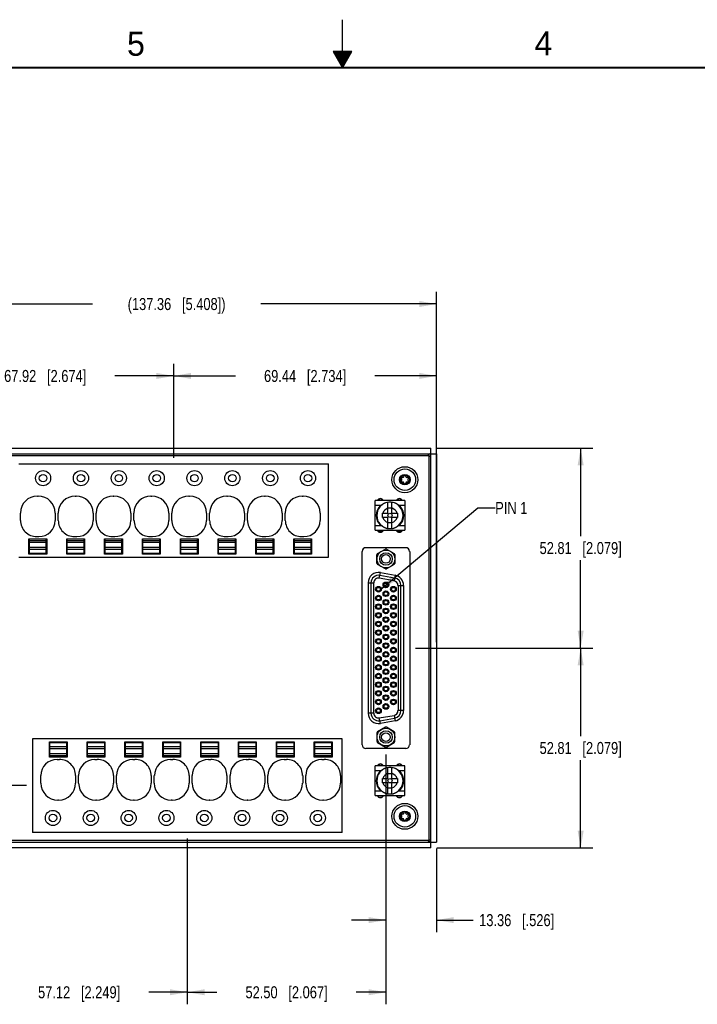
# Model space of a CAD drawing. Header units: inches. Extents: x 0 to 34, y 0 to 22.
# Tile 4 of 39: x 13.6 to 20.7, y 11.8 to 22. Entities that reach past the tile are written whole.
import ezdxf

# ---------------------------------------------------------------- set-up
doc = ezdxf.new("R2010")
doc.units = ezdxf.units.IN
doc.header["$LTSCALE"] = 1.87
doc.header["$MEASUREMENT"] = 0
doc.layers.get('0').update_dxf_attribs({"linetype": 'CONTINUOUS'})
for name, color, linetype in [('02___PRT_ALL_AXES', 7, 'CONTINUOUS'), ('03___PRT_ALL_CURVES', 7, 'CONTINUOUS'), ('_7360', 7, 'CONTINUOUS'), ('_8276', 7, 'CONTINUOUS'), ('DETAIL', 7, 'CONTINUOUS'), ('DIMENSIONS', 7, 'CONTINUOUS')]:
    doc.layers.add(name, color=color, linetype=linetype)
doc.styles.get("Standard").update_dxf_attribs({"font": 'txt', "width": 0.8})
doc.styles.add('TEXTSTYLE_2', font='txt')
doc.dimstyles.new('DIMSTYLE_1', dxfattribs={"dimtxt": 0.125, "dimasz": 0.18, "dimexe": 0.125, "dimexo": 0.0625, "dimgap": 0.0625, "dimtad": 0, "dimtih": 1, "dimtoh": 1, "dimzin": 0, "dimdsep": 46, "dimtxsty": 'STANDARD', "dimblk": '_FILLED', "dimblk1": '_FILLED', "dimblk2": '_FILLED', "dimcen": 0.09, "dimazin": 0, "dimtp": 0.01, "dimtm": 0.01, "dimtfac": 1, "dimtofl": 0, "dimtmove": 0, "dimatfit": 3, "dimldrblk": '_FILLED', "dimfxl": 1, "dimtolj": 1, "dimtzin": 0, "dimarcsym": 0})
doc.dimstyles.get("Standard").update_dxf_attribs({"dimtxt": 0.125, "dimasz": 0.18, "dimexe": 0.125, "dimexo": 0.0625, "dimgap": 0.09, "dimtad": 0, "dimtih": 1, "dimtoh": 1, "dimzin": 0, "dimdsep": 46, "dimtxsty": 'STANDARD', "dimblk": '_FILLED', "dimblk1": '_FILLED', "dimblk2": '_FILLED', "dimcen": 0.09, "dimazin": 0, "dimtol": 1, "dimtp": 0.02, "dimtm": 0.02, "dimtfac": 1, "dimtofl": 0, "dimtmove": 0, "dimatfit": 3, "dimldrblk": '_FILLED', "dimfxl": 1, "dimtolj": 1, "dimtzin": 0, "dimarcsym": 0})

# ---------------------------------------------------------------- blocks, each defined once
blk = doc.blocks.new('_FILLED')
at = {"color": 0, "linetype": 'BYBLOCK'}
blk.add_solid([(0, 0), (-1, 0.174), (-1, -0.174)], dxfattribs=at)
blk = doc.blocks.new('*D0')
at = {"layer": 'DIMENSIONS', "color": 2, "linetype": 'CONTINUOUS'}
for p, q in [((17.761, 15.467), (19.603, 15.467)), ((19.478, 15.467), (19.478, 14.552)), ((19.478, 13.388), (19.478, 14.302)), ((17.981, 13.388), (19.603, 13.388))]:
    blk.add_line(p, q, dxfattribs=at)
at = {"layer": 'DIMENSIONS', "color": 2, "linetype": 'CONTINUOUS', "xscale": 0.18, "yscale": 0.18, "zscale": 0.18}
for p, rotation in [((19.478, 15.467), 90), ((19.478, 13.388), 270)]:
    blk.add_blockref('_FILLED', p, dxfattribs=dict(at, rotation=rotation))
at = {"layer": 'DIMENSIONS', "color": 2, "linetype": 'CONTINUOUS', "insert": (19.478, 14.49), "char_height": 0.125, "width": 1.325, "attachment_point": 2, "line_spacing_factor": 0.9}
blk.add_mtext('52.81{\\ftxt.shx;\\W1.000000;\\H0.125000; }[2.079]', dxfattribs=at)
blk = doc.blocks.new('*D1')
at = {"layer": 'DIMENSIONS', "color": 2, "linetype": 'CONTINUOUS'}
for p, q in [((17.981, 17.546), (19.603, 17.546)), ((19.478, 17.546), (19.478, 16.631)), ((19.478, 15.467), (19.478, 16.381)), ((17.761, 15.467), (19.603, 15.467))]:
    blk.add_line(p, q, dxfattribs=at)
at = {"layer": 'DIMENSIONS', "color": 2, "linetype": 'CONTINUOUS', "xscale": 0.18, "yscale": 0.18, "zscale": 0.18}
for p, rotation in [((19.478, 17.546), 90), ((19.478, 15.467), 270)]:
    blk.add_blockref('_FILLED', p, dxfattribs=dict(at, rotation=rotation))
at = {"layer": 'DIMENSIONS', "color": 2, "linetype": 'CONTINUOUS', "insert": (19.478, 16.569), "char_height": 0.125, "width": 1.325, "attachment_point": 2, "line_spacing_factor": 0.9}
blk.add_mtext('52.81{\\ftxt.shx;\\W1.000000;\\H0.125000; }[2.079]', dxfattribs=at)
blk = doc.blocks.new('*D4')
at = {"layer": 'DIMENSIONS', "color": 2, "linetype": 'CONTINUOUS'}
for p, q in [((12.786, 15.467), (10.945, 15.467)), ((11.07, 15.467), (11.07, 14.877)), ((11.07, 14.036), (11.07, 14.627)), ((13.712, 14.036), (10.945, 14.036))]:
    blk.add_line(p, q, dxfattribs=at)
at = {"layer": 'DIMENSIONS', "color": 2, "linetype": 'CONTINUOUS', "xscale": 0.18, "yscale": 0.18, "zscale": 0.18}
for p, rotation in [((11.07, 15.467), 90), ((11.07, 14.036), 270)]:
    blk.add_blockref('_FILLED', p, dxfattribs=dict(at, rotation=rotation))
at = {"layer": 'DIMENSIONS', "color": 2, "linetype": 'CONTINUOUS', "insert": (11.07, 14.814), "char_height": 0.125, "width": 1.325, "attachment_point": 2, "line_spacing_factor": 0.9}
blk.add_mtext('36.32{\\ftxt.shx;\\W1.000000;\\H0.125000; }[1.430]', dxfattribs=at)
blk = doc.blocks.new('*D5')
at = {"layer": 'DIMENSIONS', "color": 2, "linetype": 'CONTINUOUS'}
for p, q in [((11.82, 14.036), (11.82, 14.396)), ((13.712, 14.036), (11.695, 14.036)), ((12.566, 13.388), (11.695, 13.388)), ((11.82, 13.388), (11.82, 13.028))]:
    blk.add_line(p, q, dxfattribs=at)
at = {"layer": 'DIMENSIONS', "color": 2, "linetype": 'CONTINUOUS', "xscale": 0.18, "yscale": 0.18, "zscale": 0.18}
for p, rotation in [((11.82, 14.036), 270), ((11.82, 13.388), 90)]:
    blk.add_blockref('_FILLED', p, dxfattribs=dict(at, rotation=rotation))
at = {"layer": 'DIMENSIONS', "color": 2, "linetype": 'CONTINUOUS', "insert": (11.82, 13.775), "char_height": 0.125, "width": 1.225, "attachment_point": 2, "line_spacing_factor": 0.9}
blk.add_mtext('16.48{\\ftxt.shx;\\W1.000000;\\H0.125000; }[.649]', dxfattribs=at)
blk = doc.blocks.new('*D8')
at = {"layer": 'DIMENSIONS', "color": 2, "linetype": 'CONTINUOUS'}
for p, q in [((13.136, 14.215), (13.136, 11.763)), ((15.385, 13.488), (15.385, 11.763)), ((13.136, 11.888), (13.535, 11.888)), ((15.385, 11.888), (14.985, 11.888))]:
    blk.add_line(p, q, dxfattribs=at)
at = {"layer": 'DIMENSIONS', "color": 2, "linetype": 'CONTINUOUS', "xscale": 0.18, "yscale": 0.18, "zscale": 0.18, "rotation": 180}
blk.add_blockref('_FILLED', (13.136, 11.888), dxfattribs=at)
at = {"layer": 'DIMENSIONS', "color": 2, "linetype": 'CONTINUOUS', "xscale": 0.18, "yscale": 0.18, "zscale": 0.18}
blk.add_blockref('_FILLED', (15.385, 11.888), dxfattribs=at)
at = {"layer": 'DIMENSIONS', "color": 2, "linetype": 'CONTINUOUS', "insert": (14.26, 11.95), "char_height": 0.125, "width": 1.325, "attachment_point": 2, "line_spacing_factor": 0.9}
blk.add_mtext('57.12{\\ftxt.shx;\\W1.000000;\\H0.125000; }[2.249]', dxfattribs=at)
blk = doc.blocks.new('*D9')
at = {"layer": 'DIMENSIONS', "color": 2, "linetype": 'CONTINUOUS'}
for p, q in [((17.452, 14.36), (17.452, 11.763)), ((15.385, 13.488), (15.385, 11.763)), ((15.385, 11.888), (15.693, 11.888)), ((17.452, 11.888), (17.143, 11.888))]:
    blk.add_line(p, q, dxfattribs=at)
at = {"layer": 'DIMENSIONS', "color": 2, "linetype": 'CONTINUOUS', "xscale": 0.18, "yscale": 0.18, "zscale": 0.18, "rotation": 180}
blk.add_blockref('_FILLED', (15.385, 11.888), dxfattribs=at)
at = {"layer": 'DIMENSIONS', "color": 2, "linetype": 'CONTINUOUS', "xscale": 0.18, "yscale": 0.18, "zscale": 0.18}
blk.add_blockref('_FILLED', (17.452, 11.888), dxfattribs=at)
at = {"layer": 'DIMENSIONS', "color": 2, "linetype": 'CONTINUOUS', "insert": (16.418, 11.95), "char_height": 0.125, "width": 1.325, "attachment_point": 2, "line_spacing_factor": 0.9}
blk.add_mtext('52.50{\\ftxt.shx;\\W1.000000;\\H0.125000; }[2.067]', dxfattribs=at)
blk = doc.blocks.new('*D10')
at = {"layer": 'DIMENSIONS', "color": 2, "linetype": 'CONTINUOUS'}
for p, q in [((17.452, 14.36), (17.452, 12.513)), ((17.978, 13.384), (17.978, 12.513)), ((17.452, 12.638), (17.092, 12.638)), ((17.978, 12.638), (18.359, 12.638))]:
    blk.add_line(p, q, dxfattribs=at)
at = {"layer": 'DIMENSIONS', "color": 2, "linetype": 'CONTINUOUS', "xscale": 0.18, "yscale": 0.18, "zscale": 0.18}
blk.add_blockref('_FILLED', (17.452, 12.638), dxfattribs=at)
at = {"layer": 'DIMENSIONS', "color": 2, "linetype": 'CONTINUOUS', "xscale": 0.18, "yscale": 0.18, "zscale": 0.18, "rotation": 180}
blk.add_blockref('_FILLED', (17.978, 12.638), dxfattribs=at)
at = {"layer": 'DIMENSIONS', "color": 2, "linetype": 'CONTINUOUS', "insert": (18.422, 12.7), "char_height": 0.125, "width": 1.225, "attachment_point": 1, "line_spacing_factor": 0.9}
blk.add_mtext('13.36{\\ftxt.shx;\\W1.000000;\\H0.125000; }[.526]', dxfattribs=at)
blk = doc.blocks.new('*D11')
at = {"layer": 'DIMENSIONS', "color": 2, "linetype": 'CONTINUOUS'}
for p, q in [((12.57, 17.549), (12.57, 18.421)), ((15.244, 17.445), (15.244, 18.421)), ((12.57, 18.296), (13.182, 18.296)), ((15.244, 18.296), (14.632, 18.296))]:
    blk.add_line(p, q, dxfattribs=at)
at = {"layer": 'DIMENSIONS', "color": 2, "linetype": 'CONTINUOUS', "xscale": 0.18, "yscale": 0.18, "zscale": 0.18, "rotation": 180}
blk.add_blockref('_FILLED', (12.57, 18.296), dxfattribs=at)
at = {"layer": 'DIMENSIONS', "color": 2, "linetype": 'CONTINUOUS', "xscale": 0.18, "yscale": 0.18, "zscale": 0.18}
blk.add_blockref('_FILLED', (15.244, 18.296), dxfattribs=at)
at = {"layer": 'DIMENSIONS', "color": 2, "linetype": 'CONTINUOUS', "insert": (13.907, 18.358), "char_height": 0.125, "width": 1.325, "attachment_point": 2, "line_spacing_factor": 0.9}
blk.add_mtext('67.92{\\ftxt.shx;\\W1.000000;\\H0.125000; }[2.674]', dxfattribs=at)
blk = doc.blocks.new('*D12')
at = {"layer": 'DIMENSIONS', "color": 2, "linetype": 'CONTINUOUS'}
for p, q in [((15.244, 17.445), (15.244, 18.421)), ((17.978, 15.529), (17.978, 18.421)), ((15.244, 18.296), (15.886, 18.296)), ((17.978, 18.296), (17.336, 18.296))]:
    blk.add_line(p, q, dxfattribs=at)
at = {"layer": 'DIMENSIONS', "color": 2, "linetype": 'CONTINUOUS', "xscale": 0.18, "yscale": 0.18, "zscale": 0.18, "rotation": 180}
blk.add_blockref('_FILLED', (15.244, 18.296), dxfattribs=at)
at = {"layer": 'DIMENSIONS', "color": 2, "linetype": 'CONTINUOUS', "xscale": 0.18, "yscale": 0.18, "zscale": 0.18}
blk.add_blockref('_FILLED', (17.978, 18.296), dxfattribs=at)
at = {"layer": 'DIMENSIONS', "color": 2, "linetype": 'CONTINUOUS', "insert": (16.611, 18.358), "char_height": 0.125, "width": 1.325, "attachment_point": 2, "line_spacing_factor": 0.9}
blk.add_mtext('69.44{\\ftxt.shx;\\W1.000000;\\H0.125000; }[2.734]', dxfattribs=at)
blk = doc.blocks.new('*D13')
at = {"layer": 'DIMENSIONS', "color": 2, "linetype": 'CONTINUOUS'}
for p, q in [((12.57, 15.529), (12.57, 19.169)), ((17.978, 15.529), (17.978, 19.169)), ((12.57, 19.044), (14.399, 19.044)), ((17.978, 19.044), (16.149, 19.044))]:
    blk.add_line(p, q, dxfattribs=at)
at = {"layer": 'DIMENSIONS', "color": 2, "linetype": 'CONTINUOUS', "xscale": 0.18, "yscale": 0.18, "zscale": 0.18, "rotation": 180}
blk.add_blockref('_FILLED', (12.57, 19.044), dxfattribs=at)
at = {"layer": 'DIMENSIONS', "color": 2, "linetype": 'CONTINUOUS', "xscale": 0.18, "yscale": 0.18, "zscale": 0.18}
blk.add_blockref('_FILLED', (17.978, 19.044), dxfattribs=at)
at = {"layer": 'DIMENSIONS', "color": 2, "linetype": 'CONTINUOUS', "insert": (15.274, 19.106), "char_height": 0.125, "width": 1.625, "attachment_point": 2, "line_spacing_factor": 0.9}
blk.add_mtext('(137.36{\\ftxt.shx;\\W1.000000;\\H0.125000; }[5.408])', dxfattribs=at)

msp = doc.modelspace()

# ---------------------------------------------------------------- linework, layer by layer
at = {"color": 2, "linetype": 'CONTINUOUS'}
for p, q in [((17, 21.5), (17, 22)), ((16.902, 21.67), (17, 21.5)), ((17.098, 21.67), (16.902, 21.67)), ((16.908, 21.66), (17.092, 21.66)), ((16.913, 21.65), (17.087, 21.65)), ((16.919, 21.64), (17.081, 21.64)), ((16.925, 21.63), (17.075, 21.63)), ((16.931, 21.62), (17.069, 21.62)), ((16.937, 21.61), (17.064, 21.61)), ((17, 21.5), (17.098, 21.67)), ((16.942, 21.6), (17.058, 21.6)), ((16.948, 21.59), (17.052, 21.59)), ((16.954, 21.58), (17.046, 21.58)), ((16.96, 21.57), (17.04, 21.57)), ((16.965, 21.56), (17.035, 21.56)), ((16.971, 21.55), (17.029, 21.55)), ((16.977, 21.54), (17.023, 21.54)), ((16.983, 21.53), (17.017, 21.53)), ((16.988, 21.52), (17.012, 21.52)), ((16.994, 21.51), (17.006, 21.51))]:
    msp.add_line(p, q, dxfattribs=at)
at = {"color": 3, "linetype": 'CONTINUOUS'}
for p, q in [((12.629, 17.546), (17.919, 17.546)), ((17.978, 17.487), (17.978, 13.447)), ((17.919, 13.388), (12.629, 13.388))]:
    msp.add_line(p, q, dxfattribs=at)
at = {"color": 7, "linetype": 'CONTINUOUS'}
for p, q in [((17.919, 13.388), (17.919, 17.546)), ((12.57, 17.487), (17.978, 17.487)), ((12.649, 17.467), (17.899, 17.467)), ((17.892, 17.473), (17.887, 17.467)), ((17.899, 17.467), (17.899, 13.467)), ((17.905, 17.46), (17.899, 17.455)), ((13.633, 17.383), (16.854, 17.383)), ((16.854, 16.41), (16.854, 17.383)), ((13.826, 17.047), (13.834, 17.047)), ((14.22, 17.047), (14.228, 17.047)), ((14.614, 17.047), (14.622, 17.047)), ((15.007, 17.047), (15.015, 17.047)), ((15.401, 17.047), (15.409, 17.047)), ((15.795, 17.047), (15.803, 17.047)), ((16.189, 17.047), (16.196, 17.047)), ((16.582, 17.047), (16.59, 17.047)), ((13.649, 16.794), (13.649, 16.87)), ((14.011, 16.87), (14.011, 16.794)), ((14.043, 16.794), (14.043, 16.87)), ((14.405, 16.87), (14.405, 16.794)), ((14.437, 16.794), (14.437, 16.87)), ((14.799, 16.87), (14.799, 16.794)), ((14.83, 16.794), (14.83, 16.87)), ((15.193, 16.87), (15.193, 16.794)), ((15.224, 16.794), (15.224, 16.87)), ((15.586, 16.87), (15.586, 16.794)), ((15.618, 16.794), (15.618, 16.87)), ((15.98, 16.87), (15.98, 16.794)), ((16.011, 16.794), (16.011, 16.87)), ((16.374, 16.87), (16.374, 16.794)), ((16.405, 16.794), (16.405, 16.87)), ((16.767, 16.87), (16.767, 16.794)), ((13.738, 16.444), (13.738, 16.602)), ((13.738, 16.602), (13.923, 16.602)), ((13.743, 16.45), (13.743, 16.598)), ((13.918, 16.598), (13.743, 16.598)), ((13.842, 16.624), (13.819, 16.624)), ((13.918, 16.45), (13.918, 16.598)), ((13.923, 16.602), (13.923, 16.444)), ((14.131, 16.444), (14.131, 16.602)), ((14.131, 16.602), (14.317, 16.602)), ((14.136, 16.45), (14.136, 16.598)), ((14.312, 16.598), (14.136, 16.598)), ((14.236, 16.624), (14.212, 16.624)), ((14.312, 16.45), (14.312, 16.598)), ((14.317, 16.602), (14.317, 16.444)), ((14.525, 16.444), (14.525, 16.602)), ((14.525, 16.602), (14.71, 16.602)), ((14.53, 16.45), (14.53, 16.598)), ((14.705, 16.598), (14.53, 16.598)), ((14.63, 16.624), (14.606, 16.624)), ((14.705, 16.45), (14.705, 16.598)), ((14.71, 16.602), (14.71, 16.444)), ((14.919, 16.444), (14.919, 16.602)), ((14.919, 16.602), (15.104, 16.602)), ((14.924, 16.45), (14.924, 16.598)), ((15.099, 16.598), (14.924, 16.598)), ((15.023, 16.624), (15, 16.624)), ((15.099, 16.45), (15.099, 16.598)), ((15.104, 16.602), (15.104, 16.444)), ((15.313, 16.444), (15.313, 16.602)), ((15.313, 16.602), (15.498, 16.602)), ((15.318, 16.45), (15.318, 16.598)), ((15.493, 16.598), (15.318, 16.598)), ((15.417, 16.624), (15.393, 16.624)), ((15.493, 16.45), (15.493, 16.598)), ((15.498, 16.602), (15.498, 16.444)), ((15.706, 16.444), (15.706, 16.602)), ((15.706, 16.602), (15.891, 16.602)), ((15.711, 16.45), (15.711, 16.598)), ((15.886, 16.598), (15.711, 16.598)), ((15.811, 16.624), (15.787, 16.624)), ((15.886, 16.45), (15.886, 16.598)), ((15.891, 16.602), (15.891, 16.444)), ((16.1, 16.444), (16.1, 16.602)), ((16.1, 16.602), (16.285, 16.602)), ((16.105, 16.45), (16.105, 16.598)), ((16.28, 16.598), (16.105, 16.598)), ((16.204, 16.624), (16.181, 16.624)), ((16.28, 16.45), (16.28, 16.598)), ((16.285, 16.602), (16.285, 16.444)), ((16.494, 16.602), (16.679, 16.602)), ((16.494, 16.444), (16.494, 16.602)), ((16.674, 16.598), (16.499, 16.598)), ((16.499, 16.45), (16.499, 16.598)), ((16.598, 16.624), (16.574, 16.624)), ((16.674, 16.45), (16.674, 16.598)), ((16.679, 16.602), (16.679, 16.444)), ((13.918, 16.582), (13.743, 16.582)), ((13.918, 16.563), (13.743, 16.563)), ((13.918, 16.511), (13.743, 16.511)), ((13.918, 16.491), (13.743, 16.491)), ((14.312, 16.582), (14.136, 16.582)), ((14.312, 16.563), (14.136, 16.563)), ((14.312, 16.511), (14.136, 16.511)), ((14.312, 16.491), (14.136, 16.491)), ((14.705, 16.582), (14.53, 16.582)), ((14.705, 16.563), (14.53, 16.563)), ((14.705, 16.511), (14.53, 16.511)), ((14.705, 16.491), (14.53, 16.491)), ((15.099, 16.582), (14.924, 16.582)), ((15.099, 16.563), (14.924, 16.563)), ((15.099, 16.511), (14.924, 16.511)), ((15.099, 16.491), (14.924, 16.491)), ((15.493, 16.582), (15.318, 16.582)), ((15.493, 16.563), (15.318, 16.563)), ((15.493, 16.511), (15.318, 16.511)), ((15.493, 16.491), (15.318, 16.491)), ((15.886, 16.582), (15.711, 16.582)), ((15.886, 16.563), (15.711, 16.563)), ((15.886, 16.511), (15.711, 16.511)), ((15.886, 16.491), (15.711, 16.491)), ((16.28, 16.582), (16.105, 16.582)), ((16.28, 16.563), (16.105, 16.563)), ((16.28, 16.511), (16.105, 16.511)), ((16.28, 16.491), (16.105, 16.491)), ((16.674, 16.582), (16.499, 16.582)), ((16.674, 16.563), (16.499, 16.563)), ((16.674, 16.511), (16.499, 16.511)), ((16.674, 16.491), (16.499, 16.491)), ((17.244, 16.511), (17.659, 16.511)), ((17.365, 16.449), (17.446, 16.496)), ((17.458, 16.496), (17.538, 16.449)), ((13.633, 16.41), (16.854, 16.41)), ((13.923, 16.444), (13.738, 16.444)), ((13.918, 16.45), (13.743, 16.45)), ((14.317, 16.444), (14.131, 16.444)), ((14.312, 16.45), (14.136, 16.45)), ((14.71, 16.444), (14.525, 16.444)), ((14.705, 16.45), (14.53, 16.45)), ((15.104, 16.444), (14.919, 16.444)), ((15.099, 16.45), (14.924, 16.45)), ((15.498, 16.444), (15.313, 16.444)), ((15.493, 16.45), (15.318, 16.45)), ((15.891, 16.444), (15.706, 16.444)), ((15.886, 16.45), (15.711, 16.45)), ((16.285, 16.444), (16.1, 16.444)), ((16.28, 16.45), (16.105, 16.45)), ((16.679, 16.444), (16.494, 16.444)), ((16.674, 16.45), (16.499, 16.45)), ((17.205, 14.462), (17.205, 16.471)), ((17.359, 16.346), (17.359, 16.439)), ((17.544, 16.439), (17.544, 16.346)), ((17.699, 16.471), (17.699, 14.462)), ((17.446, 16.289), (17.365, 16.336)), ((17.538, 16.336), (17.458, 16.289)), ((17.383, 16.193), (17.394, 16.251)), ((17.537, 16.166), (17.383, 16.193)), ((17.542, 16.195), (17.389, 16.222)), ((17.394, 16.251), (17.547, 16.224)), ((17.547, 16.224), (17.537, 16.166)), ((17.267, 16.145), (17.326, 16.145)), ((17.267, 16.145), (17.267, 14.789)), ((17.296, 16.145), (17.296, 14.789)), ((17.326, 14.789), (17.326, 16.145)), ((17.578, 16.117), (17.637, 16.117)), ((17.578, 16.117), (17.578, 14.816)), ((17.607, 14.816), (17.607, 16.117)), ((17.637, 14.816), (17.637, 16.117)), ((17.326, 14.789), (17.267, 14.789)), ((17.383, 14.74), (17.537, 14.767)), ((17.537, 14.767), (17.547, 14.709)), ((17.637, 14.816), (17.578, 14.816)), ((17.446, 14.644), (17.365, 14.597)), ((17.394, 14.682), (17.383, 14.74)), ((17.389, 14.711), (17.542, 14.738)), ((17.547, 14.709), (17.394, 14.682)), ((17.538, 14.597), (17.458, 14.644)), ((17.359, 14.587), (17.359, 14.494)), ((17.544, 14.494), (17.544, 14.587)), ((13.775, 14.523), (13.775, 13.55)), ((16.995, 14.523), (13.775, 14.523)), ((13.95, 14.331), (13.95, 14.49)), ((13.95, 14.49), (14.135, 14.49)), ((13.955, 14.335), (13.955, 14.483)), ((13.955, 14.483), (14.13, 14.483)), ((13.955, 14.442), (14.13, 14.442)), ((14.13, 14.483), (14.13, 14.335)), ((14.135, 14.49), (14.135, 14.331)), ((14.343, 14.331), (14.343, 14.49)), ((14.343, 14.49), (14.529, 14.49)), ((14.348, 14.335), (14.348, 14.483)), ((14.348, 14.483), (14.524, 14.483)), ((14.348, 14.442), (14.524, 14.442)), ((14.524, 14.483), (14.524, 14.335)), ((14.529, 14.49), (14.529, 14.331)), ((14.737, 14.49), (14.922, 14.49)), ((14.737, 14.331), (14.737, 14.49)), ((14.742, 14.483), (14.917, 14.483)), ((14.742, 14.335), (14.742, 14.483)), ((14.742, 14.442), (14.917, 14.442)), ((14.917, 14.483), (14.917, 14.335)), ((14.922, 14.49), (14.922, 14.331)), ((15.131, 14.49), (15.316, 14.49)), ((15.131, 14.331), (15.131, 14.49)), ((15.136, 14.483), (15.311, 14.483)), ((15.136, 14.335), (15.136, 14.483)), ((15.136, 14.442), (15.311, 14.442)), ((15.311, 14.483), (15.311, 14.335)), ((15.316, 14.49), (15.316, 14.331)), ((15.525, 14.49), (15.71, 14.49)), ((15.525, 14.331), (15.525, 14.49)), ((15.529, 14.483), (15.705, 14.483)), ((15.529, 14.335), (15.529, 14.483)), ((15.529, 14.442), (15.705, 14.442)), ((15.705, 14.483), (15.705, 14.335)), ((15.71, 14.49), (15.71, 14.331)), ((15.918, 14.49), (16.103, 14.49)), ((15.918, 14.331), (15.918, 14.49)), ((15.923, 14.483), (16.098, 14.483)), ((15.923, 14.335), (15.923, 14.483)), ((15.923, 14.442), (16.098, 14.442)), ((16.098, 14.483), (16.098, 14.335)), ((16.103, 14.49), (16.103, 14.331)), ((16.312, 14.49), (16.497, 14.49)), ((16.312, 14.331), (16.312, 14.49)), ((16.317, 14.483), (16.492, 14.483)), ((16.317, 14.335), (16.317, 14.483)), ((16.317, 14.442), (16.492, 14.442)), ((16.492, 14.483), (16.492, 14.335)), ((16.497, 14.49), (16.497, 14.331)), ((16.706, 14.49), (16.891, 14.49)), ((16.706, 14.331), (16.706, 14.49)), ((16.711, 14.483), (16.886, 14.483)), ((16.711, 14.335), (16.711, 14.483)), ((16.711, 14.442), (16.886, 14.442)), ((16.886, 14.483), (16.886, 14.335)), ((16.891, 14.49), (16.891, 14.331)), ((16.995, 13.55), (16.995, 14.523)), ((17.365, 14.484), (17.446, 14.437)), ((17.458, 14.437), (17.538, 14.484)), ((13.955, 14.422), (14.13, 14.422)), ((13.955, 14.37), (14.13, 14.37)), ((13.955, 14.351), (14.13, 14.351)), ((13.955, 14.335), (14.13, 14.335)), ((14.348, 14.422), (14.524, 14.422)), ((14.348, 14.37), (14.524, 14.37)), ((14.348, 14.351), (14.524, 14.351)), ((14.348, 14.335), (14.524, 14.335)), ((14.742, 14.422), (14.917, 14.422)), ((14.742, 14.37), (14.917, 14.37)), ((14.742, 14.351), (14.917, 14.351)), ((14.742, 14.335), (14.917, 14.335)), ((15.136, 14.422), (15.311, 14.422)), ((15.136, 14.37), (15.311, 14.37)), ((15.136, 14.351), (15.311, 14.351)), ((15.136, 14.335), (15.311, 14.335)), ((15.529, 14.422), (15.705, 14.422)), ((15.529, 14.37), (15.705, 14.37)), ((15.529, 14.351), (15.705, 14.351)), ((15.529, 14.335), (15.705, 14.335)), ((15.923, 14.422), (16.098, 14.422)), ((15.923, 14.37), (16.098, 14.37)), ((15.923, 14.351), (16.098, 14.351)), ((15.923, 14.335), (16.098, 14.335)), ((16.317, 14.422), (16.492, 14.422)), ((16.317, 14.37), (16.492, 14.37)), ((16.317, 14.351), (16.492, 14.351)), ((16.317, 14.335), (16.492, 14.335)), ((16.711, 14.422), (16.886, 14.422)), ((16.711, 14.37), (16.886, 14.37)), ((16.711, 14.351), (16.886, 14.351)), ((16.711, 14.335), (16.886, 14.335)), ((17.659, 14.422), (17.244, 14.422)), ((14.135, 14.331), (13.95, 14.331)), ((14.03, 14.309), (14.054, 14.309)), ((14.529, 14.331), (14.343, 14.331)), ((14.424, 14.309), (14.448, 14.309)), ((14.922, 14.331), (14.737, 14.331)), ((14.818, 14.309), (14.841, 14.309)), ((15.316, 14.331), (15.131, 14.331)), ((15.212, 14.309), (15.235, 14.309)), ((15.71, 14.331), (15.525, 14.331)), ((15.605, 14.309), (15.629, 14.309)), ((16.103, 14.331), (15.918, 14.331)), ((15.999, 14.309), (16.023, 14.309)), ((16.497, 14.331), (16.312, 14.331)), ((16.393, 14.309), (16.416, 14.309)), ((16.891, 14.331), (16.706, 14.331)), ((16.786, 14.309), (16.81, 14.309)), ((13.861, 14.063), (13.861, 14.14)), ((14.223, 14.14), (14.223, 14.063)), ((14.255, 14.063), (14.255, 14.14)), ((14.617, 14.14), (14.617, 14.063)), ((14.649, 14.063), (14.649, 14.14)), ((15.011, 14.14), (15.011, 14.063)), ((15.042, 14.063), (15.042, 14.14)), ((15.404, 14.14), (15.404, 14.063)), ((15.436, 14.063), (15.436, 14.14)), ((15.798, 14.14), (15.798, 14.063)), ((15.83, 14.063), (15.83, 14.14)), ((16.192, 14.14), (16.192, 14.063)), ((16.223, 14.063), (16.223, 14.14)), ((16.586, 14.14), (16.586, 14.063)), ((16.617, 14.063), (16.617, 14.14)), ((16.979, 14.14), (16.979, 14.063)), ((14.046, 13.886), (14.038, 13.886)), ((14.44, 13.886), (14.432, 13.886)), ((14.834, 13.886), (14.826, 13.886)), ((15.227, 13.886), (15.219, 13.886)), ((15.621, 13.886), (15.613, 13.886)), ((16.015, 13.886), (16.007, 13.886)), ((16.408, 13.886), (16.401, 13.886)), ((16.802, 13.886), (16.794, 13.886)), ((16.995, 13.55), (13.775, 13.55)), ((12.57, 13.447), (17.978, 13.447)), ((17.899, 13.467), (12.649, 13.467)), ((17.892, 13.46), (17.887, 13.466)), ((17.905, 13.473), (17.899, 13.478))]:
    msp.add_line(p, q, dxfattribs=at)
at = {"color": 7, "linetype": 'CONTINUOUS', "const_width": 0.02}
msp.add_lwpolyline([(33.5, 21.5), (0.5, 21.5)], dxfattribs=at)
at = {"color": 7, "linetype": 'CONTINUOUS'}
for centre, radius in [((13.885, 17.233), 0.0787), ((14.279, 17.233), 0.0787), ((14.673, 17.233), 0.0787), ((15.067, 17.233), 0.0787), ((15.46, 17.233), 0.0787), ((15.854, 17.233), 0.0787), ((16.248, 17.233), 0.0787), ((16.641, 17.233), 0.0787), ((17.649, 17.217), 0.112), ((17.649, 17.217), 0.112), ((13.885, 17.233), 0.0394), ((14.279, 17.233), 0.0394), ((14.673, 17.233), 0.0394), ((15.067, 17.233), 0.0394), ((15.46, 17.233), 0.0394), ((15.854, 17.233), 0.0394), ((16.248, 17.233), 0.0394), ((16.641, 17.233), 0.0394), ((17.649, 17.217), 0.047), ((17.452, 16.393), 0.0925), ((17.452, 16.393), 0.065), ((17.452, 16.393), 0.0453), ((17.374, 16.078), 0.0295), ((17.374, 16.078), 0.0197), ((17.452, 16.123), 0.0295), ((17.452, 16.123), 0.0197), ((17.53, 16.078), 0.0295), ((17.53, 16.078), 0.0197), ((17.374, 15.987), 0.0295), ((17.374, 15.987), 0.0197), ((17.452, 16.032), 0.0295), ((17.452, 15.942), 0.0295), ((17.452, 16.032), 0.0197), ((17.53, 15.987), 0.0295), ((17.53, 15.987), 0.0197), ((17.374, 15.897), 0.0295), ((17.374, 15.897), 0.0197), ((17.452, 15.852), 0.0295), ((17.452, 15.942), 0.0197), ((17.452, 15.852), 0.0197), ((17.53, 15.897), 0.0295), ((17.53, 15.897), 0.0197), ((17.374, 15.807), 0.0295), ((17.374, 15.807), 0.0197), ((17.452, 15.762), 0.0295), ((17.452, 15.762), 0.0197), ((17.53, 15.807), 0.0295), ((17.53, 15.807), 0.0197), ((17.374, 15.717), 0.0295), ((17.374, 15.717), 0.0197), ((17.452, 15.672), 0.0295), ((17.452, 15.672), 0.0197), ((17.53, 15.717), 0.0295), ((17.53, 15.717), 0.0197), ((17.374, 15.627), 0.0295), ((17.374, 15.537), 0.0295), ((17.374, 15.627), 0.0197), ((17.452, 15.582), 0.0295), ((17.452, 15.582), 0.0197), ((17.53, 15.627), 0.0295), ((17.53, 15.537), 0.0295), ((17.53, 15.627), 0.0197), ((17.374, 15.446), 0.0295), ((17.374, 15.537), 0.0197), ((17.374, 15.446), 0.0197), ((17.452, 15.492), 0.0295), ((17.452, 15.492), 0.0197), ((17.53, 15.446), 0.0295), ((17.53, 15.537), 0.0197), ((17.53, 15.446), 0.0197), ((17.374, 15.356), 0.0295), ((17.374, 15.356), 0.0197), ((17.452, 15.401), 0.0295), ((17.452, 15.401), 0.0197), ((17.53, 15.356), 0.0295), ((17.53, 15.356), 0.0197), ((17.374, 15.266), 0.0295), ((17.374, 15.266), 0.0197), ((17.452, 15.311), 0.0295), ((17.452, 15.311), 0.0197), ((17.53, 15.266), 0.0295), ((17.53, 15.266), 0.0197), ((17.374, 15.176), 0.0295), ((17.374, 15.176), 0.0197), ((17.452, 15.221), 0.0295), ((17.452, 15.131), 0.0295), ((17.452, 15.221), 0.0197), ((17.53, 15.176), 0.0295), ((17.53, 15.176), 0.0197), ((17.374, 15.086), 0.0295), ((17.374, 15.086), 0.0197), ((17.452, 15.041), 0.0295), ((17.452, 15.131), 0.0197), ((17.452, 15.041), 0.0197), ((17.53, 15.086), 0.0295), ((17.53, 15.086), 0.0197), ((17.374, 14.996), 0.0295), ((17.374, 14.996), 0.0197), ((17.452, 14.951), 0.0295), ((17.452, 14.951), 0.0197), ((17.53, 14.996), 0.0295), ((17.53, 14.996), 0.0197), ((17.374, 14.906), 0.0295), ((17.374, 14.815), 0.0295), ((17.374, 14.906), 0.0197), ((17.452, 14.86), 0.0295), ((17.452, 14.86), 0.0197), ((17.53, 14.906), 0.0295), ((17.53, 14.906), 0.0197), ((17.374, 14.815), 0.0197), ((17.452, 14.541), 0.0925), ((17.452, 14.541), 0.065), ((17.452, 14.541), 0.0453), ((17.649, 13.717), 0.112), ((17.649, 13.717), 0.112), ((13.987, 13.7), 0.0787), ((13.987, 13.7), 0.0394), ((14.381, 13.7), 0.0787), ((14.381, 13.7), 0.0394), ((14.775, 13.7), 0.0787), ((14.775, 13.7), 0.0394), ((15.168, 13.7), 0.0787), ((15.168, 13.7), 0.0394), ((15.562, 13.7), 0.0787), ((15.562, 13.7), 0.0394), ((15.956, 13.7), 0.0787), ((15.956, 13.7), 0.0394), ((16.349, 13.7), 0.0787), ((16.349, 13.7), 0.0394), ((16.743, 13.7), 0.0787), ((16.743, 13.7), 0.0394), ((17.649, 13.717), 0.047)]:
    msp.add_circle(centre, radius, dxfattribs=at)
for centre, radius, start, end in [((17.615, 17.236), 0.00748, 60.7228, 239.2772), ((17.615, 17.197), 0.00748, 120.7228, 299.2772), ((17.604, 17.217), 0.015, 300.7228, 59.2772), ((17.626, 17.255), 0.015, 240.7228, 359.2772), ((17.649, 17.255), 0.00748, 0.7228, 179.2772), ((17.671, 17.255), 0.015, 180.7228, 299.2772), ((17.682, 17.236), 0.00748, 300.7228, 119.2772), ((17.694, 17.217), 0.015, 120.7228, 239.2772), ((17.682, 17.197), 0.00748, 240.7228, 59.2772), ((17.626, 17.178), 0.015, 0.7228, 119.2772), ((17.649, 17.178), 0.00748, 180.7228, 359.2772), ((17.671, 17.178), 0.015, 60.7228, 179.2772), ((13.826, 16.87), 0.177, 90, 179.9997), ((13.834, 16.87), 0.177, 0, 90), ((14.22, 16.87), 0.177, 90, 179.9997), ((14.228, 16.87), 0.177, 0, 90), ((14.614, 16.87), 0.177, 90, 179.9997), ((14.622, 16.87), 0.177, 0, 90), ((15.007, 16.87), 0.177, 90, 179.9997), ((15.015, 16.87), 0.177, 0, 90), ((15.401, 16.87), 0.177, 90, 179.9997), ((15.409, 16.87), 0.177, 0, 90), ((15.795, 16.87), 0.177, 90, 179.9997), ((15.803, 16.87), 0.177, 0, 90), ((16.189, 16.87), 0.177, 90, 179.9997), ((16.196, 16.87), 0.177, 0, 90), ((16.582, 16.87), 0.177, 90, 179.9997), ((16.59, 16.87), 0.177, 0, 90), ((13.819, 16.794), 0.169, 179.9997, 270), ((13.842, 16.794), 0.169, 270, 360), ((14.212, 16.794), 0.169, 179.9997, 270), ((14.236, 16.794), 0.169, 270, 360), ((14.606, 16.794), 0.169, 179.9997, 270), ((14.63, 16.794), 0.169, 270, 360), ((15, 16.794), 0.169, 179.9997, 270), ((15.023, 16.794), 0.169, 270, 360), ((15.393, 16.794), 0.169, 179.9997, 270), ((15.417, 16.794), 0.169, 270, 360), ((15.787, 16.794), 0.169, 179.9997, 270), ((15.811, 16.794), 0.169, 270, 360), ((16.181, 16.794), 0.169, 179.9997, 270), ((16.204, 16.794), 0.169, 270, 360), ((16.574, 16.794), 0.169, 179.9997, 270), ((16.598, 16.794), 0.169, 270, 360), ((17.244, 16.471), 0.0394, 90, 180), ((17.452, 16.393), 0.104, 86.679, 93.321), ((17.659, 16.471), 0.0394, 0, 90), ((17.452, 16.393), 0.104, 146.679, 153.321), ((17.452, 16.393), 0.104, 26.679, 33.321), ((17.452, 16.393), 0.104, 206.679, 213.321), ((17.452, 16.393), 0.104, 266.679, 273.321), ((17.452, 16.393), 0.104, 326.679, 333.321), ((17.375, 16.145), 0.108, 80, 180), ((17.375, 16.145), 0.0787, 80, 180), ((17.375, 16.145), 0.0492, 80, 180), ((17.528, 16.117), 0.0787, 0, 80), ((17.528, 16.117), 0.108, 0, 80), ((17.528, 16.117), 0.0492, 0, 80), ((17.375, 14.789), 0.108, 180, 280), ((17.375, 14.789), 0.0787, 180, 280), ((17.375, 14.789), 0.0492, 180, 280), ((17.528, 14.816), 0.0492, 280, 360), ((17.528, 14.816), 0.0787, 280, 360), ((17.528, 14.816), 0.108, 280, 360), ((17.452, 14.541), 0.104, 86.679, 93.321), ((17.452, 14.541), 0.104, 146.679, 153.321), ((17.452, 14.541), 0.104, 26.679, 33.321), ((17.244, 14.462), 0.0394, 180, 270), ((17.452, 14.541), 0.104, 206.679, 213.321), ((17.452, 14.541), 0.104, 266.679, 273.321), ((17.452, 14.541), 0.104, 326.679, 333.321), ((17.659, 14.462), 0.0394, 270, 360), ((14.03, 14.14), 0.169, 90, 180), ((14.054, 14.14), 0.169, 359.9997, 90), ((14.424, 14.14), 0.169, 90, 180), ((14.448, 14.14), 0.169, 359.9997, 90), ((14.818, 14.14), 0.169, 90, 180), ((14.841, 14.14), 0.169, 359.9997, 90), ((15.212, 14.14), 0.169, 90, 180), ((15.235, 14.14), 0.169, 359.9997, 90), ((15.605, 14.14), 0.169, 90, 180), ((15.629, 14.14), 0.169, 359.9997, 90), ((15.999, 14.14), 0.169, 90, 180), ((16.023, 14.14), 0.169, 359.9997, 90), ((16.393, 14.14), 0.169, 90, 180), ((16.416, 14.14), 0.169, 359.9997, 90), ((16.786, 14.14), 0.169, 90, 180), ((16.81, 14.14), 0.169, 359.9997, 90), ((14.038, 14.063), 0.177, 180, 270), ((14.046, 14.063), 0.177, 270, 359.9997), ((14.432, 14.063), 0.177, 180, 270), ((14.44, 14.063), 0.177, 270, 359.9997), ((14.826, 14.063), 0.177, 180, 270), ((14.834, 14.063), 0.177, 270, 359.9997), ((15.219, 14.063), 0.177, 180, 270), ((15.227, 14.063), 0.177, 270, 359.9997), ((15.613, 14.063), 0.177, 180, 270), ((15.621, 14.063), 0.177, 270, 359.9997), ((16.007, 14.063), 0.177, 180, 270), ((16.015, 14.063), 0.177, 270, 359.9997), ((16.401, 14.063), 0.177, 180, 270), ((16.408, 14.063), 0.177, 270, 359.9997), ((16.794, 14.063), 0.177, 180, 270), ((16.802, 14.063), 0.177, 270, 359.9997), ((17.615, 13.736), 0.00748, 60.7228, 239.2772), ((17.604, 13.717), 0.015, 300.7228, 59.2772), ((17.626, 13.755), 0.015, 240.7228, 359.2772), ((17.649, 13.755), 0.00748, 0.7228, 179.2772), ((17.671, 13.755), 0.015, 180.7228, 299.2772), ((17.682, 13.736), 0.00748, 300.7228, 119.2772), ((17.694, 13.717), 0.015, 120.7228, 239.2772), ((17.615, 13.697), 0.00748, 120.7228, 299.2772), ((17.626, 13.678), 0.015, 0.7228, 119.2772), ((17.649, 13.678), 0.00748, 180.7228, 359.2772), ((17.671, 13.678), 0.015, 60.7228, 179.2772), ((17.682, 13.697), 0.00748, 240.7228, 59.2772)]:
    msp.add_arc(centre, radius, start, end, dxfattribs=at)
for points in [[(17.919, 17.487), (17.917, 17.487), (17.912, 17.486), (17.905, 17.483), (17.899, 17.479), (17.895, 17.475), (17.892, 17.473)], [(17.919, 17.487), (17.919, 17.484), (17.918, 17.48), (17.915, 17.473), (17.911, 17.466), (17.907, 17.462), (17.905, 17.46)], [(17.919, 13.447), (17.917, 13.447), (17.912, 13.447), (17.905, 13.45), (17.899, 13.455), (17.895, 13.458), (17.892, 13.46)], [(17.919, 13.447), (17.919, 13.449), (17.918, 13.453), (17.915, 13.46), (17.911, 13.467), (17.907, 13.471), (17.905, 13.473)]]:
    msp.add_open_spline(points, degree=3, knots=[0, 0, 0, 0, 0.217676, 0.450517, 0.709526, 1, 1, 1, 1], dxfattribs=at)
at = {"layer": '02___PRT_ALL_AXES', "color": 7, "linetype": 'CONTINUOUS'}
for centre in [(17.649, 17.217), (17.649, 13.717)]:
    msp.add_circle(centre, 0.055, dxfattribs=at)
for centre, start, end in [((17.395, 16.984), 28.2102, 151.7898), ((17.592, 16.984), 28.2102, 151.7898), ((17.395, 16.708), 208.2102, 331.7898), ((17.592, 16.708), 208.2102, 331.7898), ((17.395, 14.225), 28.2121, 151.7879), ((17.592, 14.225), 28.2121, 151.7879), ((17.395, 13.949), 208.2083, 331.7917), ((17.592, 13.949), 208.2083, 331.7917)]:
    msp.add_arc(centre, 0.0365, start, end, dxfattribs=at)
at = {"layer": '03___PRT_ALL_CURVES', "color": 4, "linetype": 'CONTINUOUS'}
for centre in [(17.649, 17.217), (17.649, 13.717)]:
    msp.add_circle(centre, 0.135, dxfattribs=at)
at = {"layer": '_7360', "color": 7, "linetype": 'CONTINUOUS'}
for p, q in [((17.649, 17.001), (17.339, 17.001)), ((17.339, 16.691), (17.339, 17.001)), ((17.365, 17.001), (17.365, 17.004)), ((17.367, 17.007), (17.424, 17.007)), ((17.425, 17.004), (17.425, 17.001)), ((17.562, 17.001), (17.562, 17.004)), ((17.564, 17.007), (17.621, 17.007)), ((17.622, 17.004), (17.622, 17.001)), ((17.649, 17.001), (17.649, 16.691)), ((17.339, 16.954), (17.403, 16.954)), ((17.584, 16.954), (17.649, 16.954)), ((17.403, 16.738), (17.339, 16.738)), ((17.339, 16.691), (17.649, 16.691)), ((17.365, 16.688), (17.365, 16.691)), ((17.425, 16.691), (17.425, 16.688)), ((17.562, 16.688), (17.562, 16.691)), ((17.649, 16.738), (17.584, 16.738)), ((17.622, 16.691), (17.622, 16.688)), ((17.367, 16.686), (17.424, 16.686)), ((17.564, 16.686), (17.621, 16.686)), ((17.649, 14.242), (17.339, 14.242)), ((17.339, 13.932), (17.339, 14.242)), ((17.365, 14.242), (17.365, 14.245)), ((17.424, 14.247), (17.367, 14.247)), ((17.425, 14.245), (17.425, 14.242)), ((17.562, 14.242), (17.562, 14.245)), ((17.621, 14.247), (17.564, 14.247)), ((17.622, 14.245), (17.622, 14.242)), ((17.649, 13.932), (17.649, 14.242)), ((17.339, 14.195), (17.403, 14.195)), ((17.584, 14.195), (17.649, 14.195)), ((17.403, 13.979), (17.339, 13.979)), ((17.339, 13.932), (17.649, 13.932)), ((17.365, 13.929), (17.365, 13.932)), ((17.424, 13.926), (17.367, 13.926)), ((17.425, 13.932), (17.425, 13.929)), ((17.562, 13.929), (17.562, 13.932)), ((17.621, 13.926), (17.564, 13.926)), ((17.649, 13.979), (17.584, 13.979)), ((17.622, 13.932), (17.622, 13.929))]:
    msp.add_line(p, q, dxfattribs=at)
at = {"layer": '_8276', "color": 7, "linetype": 'CONTINUOUS'}
for p, q in [((17.472, 16.868), (17.472, 16.981)), ((17.472, 16.923), (17.515, 16.923)), ((17.515, 16.868), (17.515, 16.981)), ((17.417, 16.868), (17.472, 16.868)), ((17.417, 16.825), (17.417, 16.868)), ((17.472, 16.825), (17.417, 16.825)), ((17.472, 16.711), (17.472, 16.825)), ((17.515, 16.868), (17.571, 16.868)), ((17.571, 16.825), (17.515, 16.825)), ((17.515, 16.711), (17.515, 16.825)), ((17.571, 16.868), (17.571, 16.825)), ((17.515, 16.769), (17.472, 16.769)), ((17.472, 14.109), (17.472, 14.222)), ((17.472, 14.164), (17.515, 14.164)), ((17.515, 14.109), (17.515, 14.222)), ((17.417, 14.109), (17.472, 14.109)), ((17.417, 14.066), (17.417, 14.109)), ((17.472, 14.066), (17.417, 14.066)), ((17.472, 13.952), (17.472, 14.066)), ((17.515, 14.109), (17.571, 14.109)), ((17.571, 14.066), (17.515, 14.066)), ((17.515, 13.952), (17.515, 14.066)), ((17.571, 14.109), (17.571, 14.066)), ((17.515, 14.01), (17.472, 14.01))]:
    msp.add_line(p, q, dxfattribs=at)
for centre, radius in [((17.494, 16.846), 0.141), ((17.494, 16.846), 0.0217), ((17.494, 14.087), 0.141), ((17.494, 14.087), 0.0217)]:
    msp.add_circle(centre, radius, dxfattribs=at)
for centre, radius, start, end in [((17.494, 16.846), 0.137, 99.0606, 260.9394), ((17.494, 16.846), 0.077, 106.2137, 163.7863), ((17.494, 16.846), 0.137, 80.976, 99.024), ((17.494, 16.846), 0.137, 279.0606, 80.9394), ((17.494, 16.846), 0.077, 16.2137, 73.7863), ((17.494, 16.846), 0.077, 196.2137, 253.7863), ((17.494, 16.846), 0.077, 286.2137, 343.7863), ((17.494, 16.846), 0.137, 260.976, 279.024), ((17.494, 14.087), 0.137, 99.0606, 260.9394), ((17.494, 14.087), 0.077, 106.2137, 163.7863), ((17.494, 14.087), 0.137, 80.976, 99.024), ((17.494, 14.087), 0.137, 279.0606, 80.9394), ((17.494, 14.087), 0.077, 16.2137, 73.7863), ((17.494, 14.087), 0.077, 196.2137, 253.7863), ((17.494, 14.087), 0.077, 286.2137, 343.7863), ((17.494, 14.087), 0.137, 260.976, 279.024)]:
    msp.add_arc(centre, radius, start, end, dxfattribs=at)

# ---------------------------------------------------------------- texts
at = {"color": 2, "linetype": 'CONTINUOUS', "char_height": 0.25, "width": 0.25, "attachment_point": 1, "line_spacing_factor": 0.9, "style": 'TEXTSTYLE_2'}
for s, insert in [('5', (14.758, 21.875)), ('4', (18.998, 21.878))]:
    msp.add_mtext(s, dxfattribs=dict(at, insert=insert))
at = {"layer": 'DETAIL', "color": 2, "linetype": 'CONTINUOUS', "insert": (18.589, 16.986), "char_height": 0.125, "width": 0.5, "attachment_point": 1, "line_spacing_factor": 0.9}
msp.add_mtext('PIN 1', dxfattribs=at)

# ---------------------------------------------------------------- dimensions: what is measured, and where the dimension line sits
at = {"layer": 'DIMENSIONS', "color": 2, "linetype": 'CONTINUOUS'}
dim = msp.add_linear_dim(base=(17.978, 19.044), p1=(12.57, 15.467), p2=(17.978, 15.467), text='(<>)', dimstyle='DIMSTYLE_1', dxfattribs=at)
dim.commit()
dim.dimension.update_dxf_attribs({"geometry": '*D13', "text_midpoint": (15.274, 19.044), "dimtype": 160})
for base, p1, p2, picture, middle in [((15.244, 18.296), (12.57, 17.487), (15.244, 17.383), '*D11', (13.907, 18.296)), ((17.978, 18.296), (15.244, 17.383), (17.978, 15.467), '*D12', (16.611, 18.296)), ((17.452, 11.888), (15.385, 13.55), (17.452, 14.422), '*D9', (16.418, 11.888)), ((15.385, 11.888), (13.136, 14.278), (15.385, 13.55), '*D8', (14.26, 11.888))]:
    dim = msp.add_linear_dim(base=base, p1=p1, p2=p2, dimstyle='DIMSTYLE_1', dxfattribs=at)
    dim.commit()
    dim.dimension.update_dxf_attribs({"geometry": picture, "text_midpoint": middle, "dimtype": 160})
for base, p1, p2, angle, picture, middle in [((19.478, 15.467), (17.919, 17.546), (17.699, 15.467), 270, '*D1', (19.478, 16.506)), ((11.07, 14.036), (12.849, 15.467), (13.775, 14.036), 270, '*D4', (11.07, 14.752)), ((19.478, 15.467), (17.919, 13.388), (17.699, 15.467), 90, '*D0', (19.478, 14.427)), ((11.82, 14.036), (12.629, 13.388), (13.775, 14.036), 90, '*D5', (11.82, 13.712)), ((17.452, 12.638), (17.978, 13.447), (17.452, 14.422), 180, '*D10', (19.034, 12.638))]:
    dim = msp.add_linear_dim(base=base, p1=p1, p2=p2, angle=angle, dimstyle='DIMSTYLE_1', dxfattribs=at)
    dim.commit()
    dim.dimension.update_dxf_attribs({"geometry": picture, "text_midpoint": middle, "dimtype": 160})

# ---------------------------------------------------------------- leaders
at = {"layer": 'DETAIL', "color": 2, "linetype": 'CONTINUOUS'}
msp.add_leader([(17.393, 16.073), (18.409, 16.924), (18.589, 16.924)], dimstyle='STANDARD', override={"dimtad": 0}, dxfattribs=at)

doc.saveas('drawing.dxf')
